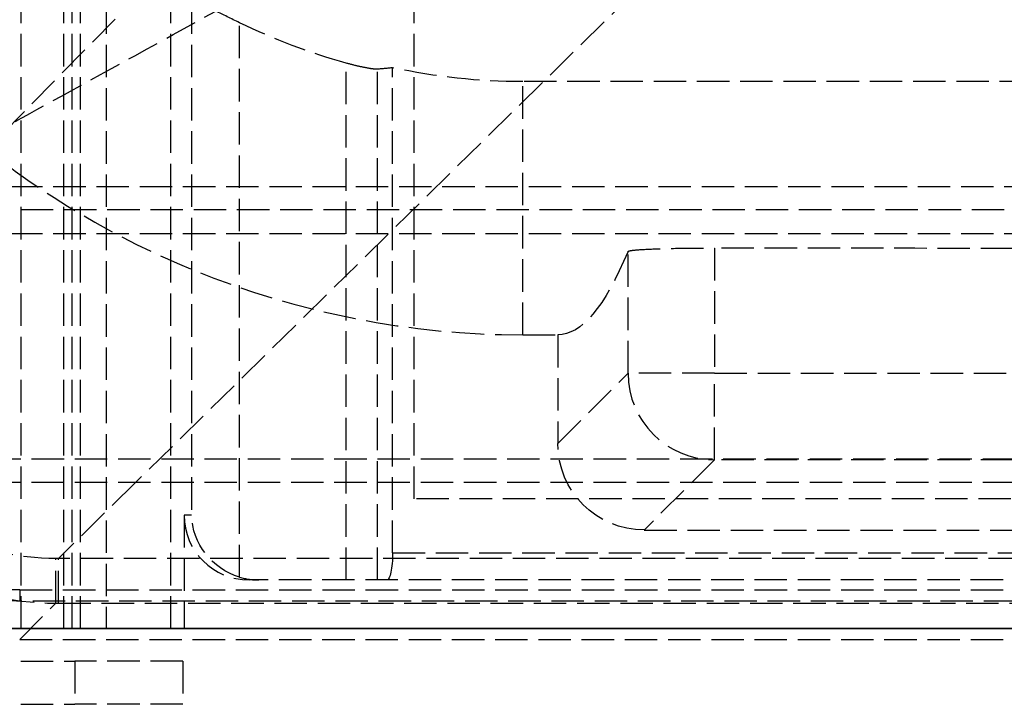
# Model space of a CAD drawing. Header units: millimetres. Extents: x 0 to 388, y -3 to 488.
# Tile 3 of 14: x 29 to 75, y -3 to 28. Entities that reach past the tile are written whole.
import ezdxf

# ---------------------------------------------------------------- set-up
doc = ezdxf.new("R2010")
doc.units = ezdxf.units.MM
doc.header["$LTSCALE"] = 10
doc.linetypes.add('ALLCAD_Strich', pattern=[0.2, 0.15, -0.05])
doc.layers.add('BESCH_KONT_sich_schn_ansi_2d', color=40, linetype='Continuous')
doc.layers.add('BESCH_KONT_sich_schn_grun_2d', color=10, linetype='Continuous')

msp = doc.modelspace()

# ---------------------------------------------------------------- linework, layer by layer
at = {"layer": 'BESCH_KONT_sich_schn_ansi_2d', "linetype": 'ALLCAD_Strich'}
for p, q in [((379.5, 0, 422.75), (4.5, 0, 422.75)), ((379.5, 0, 421.968), (4.5, 0, 421.968)), ((379.5, 0, 422.593), (4.5, 0, 422.593)), ((7, 0, 402), (377, 0, 402)), ((377, 0, 400.75), (7, 0, 400.75)), ((7, 0), (29.609, 0)), ((7, 0, 403.25), (377, 0, 403.25)), ((377, 0, 402.625), (7, 0, 402.625)), ((32, 0, 67.494), (15.5, 0, 67.494)), ((15.5, 0, 348.494), (32, 0, 348.494)), ((29.513, 0, 69.094), (15.9, 0, 69.094)), ((29.446, 0, 345.094), (16.454, 0, 345.094)), ((29.609, 0, 2.5), (17.935, 0, 2.5)), ((20.2, 0, 395.023), (61.828, 0, 393.544)), ((26, 0, 18.344), (353, 0, 18.344)), ((29.446, 0, 345.094), (29.565, 0, 348.494)), ((29.446, 0, 345.094), (36.737, 0, 345.094)), ((29.446, 0, 344.569), (29.446, 0, 345.094)), ((29.446, 0, 344.569), (36.883, 0, 344.569)), ((29.449, 0, 345.094), (29.449, 0, 344.569)), ((29.5, 0, 18.344), (29.5, 0, 9.344)), ((29.5, 0, 9.344), (29.609, 0, 9.344)), ((29.565, 0, 348.494), (31.122, 0, 393.094)), ((47.409, 0), (29.609, 0)), ((29.609, 0), (29.609, 0, 13.5)), ((47.409, 0, 13.5), (29.609, 0, 13.5)), ((29.609, 0, 9.344), (47.409, 0, 9.344)), ((29.609, 0, 2.5), (34.043, 0, 2.5)), ((31.236, 0, 393.094), (347.765, 0, 393.094)), ((31.236, 0, 393.094), (31.236, 0, 395.024)), ((31.236, 0, 395.024), (347.765, 0, 395.024)), ((73.603, 0, 393.544), (31.236, 0, 395.023)), ((347.765, 0, 395.023), (31.236, 0, 395.023)), ((31.877, 0, 64.648), (31.494, 0, 67.372)), ((31.877, 0, 64.648), (33.2, 0, 64.648)), ((33.444, 0, 61.294), (32.256, 0, 61.294)), ((33.444, 0, 58.294), (32.443, 0, 58.294)), ((32.45, 0, 58.094), (33.292, 0, 33.982)), ((33.2, 0, 67.64), (33.2, 0, 64.648)), ((33.2, 0, 91.844), (33.2, 0, 67.64)), ((34.723, 0, 64.648), (33.2, 0, 64.648)), ((33.444, 0, 58.294), (36.232, 0, 58.391)), ((33.444, 0, 61.294), (33.444, 0, 58.294)), ((34.399, 0, 30.946), (33.444, 0, 58.294)), ((35.459, 0, 1.95), (33.509, 0)), ((33.75, 0), (33.75, 0, 2.5)), ((34.043, 0, 2.5), (34.043, 0, 13.5)), ((34.043, 0, 2.5), (42.975, 0, 2.5)), ((34.072, 0, 0.091), (34.072, 0, 2.5)), ((37.397, 0, 31.051), (34.399, 0, 30.946)), ((34.472, 0, 0.724), (34.472, 0, 2.5)), ((35.878, 0, 31.57), (34.723, 0, 64.648)), ((35.2, 0, 93.844), (343.8, 0, 93.844)), ((35.272, 0, 0.724), (35.272, 0, 2.5)), ((35.459, 0, 1.95), (35.56, 0, 1.95)), ((35.459, 0, 1.95), (35.459, 0, 2.5)), ((35.56, 0, 1.95), (35.56, 0, 2.5)), ((36.36, 0, 1.95), (36.36, 0, 2.5)), ((36.36, 0, 1.95), (37.709, 0, 1.95)), ((37.055, 0, 40.844), (36.442, 0, 58.399)), ((36.737, 0, 345.094), (342.263, 0, 345.094)), ((36.883, 0, 344.569), (342.117, 0, 344.569)), ((37, 0, 343.494), (37, 0, 72.494)), ((341.945, 0, 40.844), (37.055, 0, 40.844)), ((37.397, 0, 31.051), (37.055, 0, 40.844)), ((37.709, 0, 0.724), (37.709, 0, 2.5)), ((42.872, 0, 28.674), (38.876, 0, 28.674)), ((39.309, 0, 0.724), (39.309, 0, 2.5)), ((39.309, 0, 1.95), (40.658, 0, 1.95)), ((40.504, 0, 28.021), (39.619, 0, 28.258)), ((40.057, 0, 40.844), (40.504, 0, 28.021)), ((40.25, 0), (40.25, 0, 2.5)), ((44.555, 0, 26.935), (40.504, 0, 28.021)), ((40.658, 0, 1.95), (40.658, 0, 2.5)), ((41.458, 0, 1.95), (41.458, 0, 2.5)), ((41.458, 0, 1.95), (41.559, 0, 1.95)), ((41.559, 0, 1.95), (41.559, 0, 2.5)), ((41.559, 0, 1.95), (43.509, 0)), ((41.747, 0, 0.724), (41.747, 0, 2.5)), ((42.547, 0, 0.724), (42.547, 0, 2.5)), ((42.947, 0, 0.091), (42.947, 0, 2.5)), ((42.975, 0, 2.5), (42.975, 0, 13.5)), ((42.975, 0, 2.5), (47.409, 0, 2.5)), ((45.993, 0, 25.419), (45.806, 0, 26.298)), ((46.434, 0, 23.344), (45.993, 0, 25.419)), ((46.434, 0, 23.344), (332.566, 0, 23.344)), ((46.434, 0, 23.344), (46.7, 0, 22.094)), ((46.7, 0, 22.094), (332.3, 0, 22.094)), ((46.966, 0, 20.844), (46.7, 0, 22.094)), ((47.7, 0, 20.844), (46.966, 0, 20.844)), ((47.409, 0, 9.344), (47.7, 0, 9.344)), ((47.409, 0), (331.591, 0)), ((47.409, 0), (47.409, 0, 13.5)), ((331.591, 0, 2.5), (47.409, 0, 2.5)), ((47.7, 0, 18.344), (47.7, 0, 9.344)), ((47.7, 0, 20.844), (47.7, 0, 18.344)), ((331.3, 0, 20.844), (47.7, 0, 20.844)), ((54, 0, 69.094), (51.5, 0, 69.094)), ((51.5, 0, 22.094), (51.5, 0, 69.094)), ((52.75, 0, 26.642), (51.5, 0, 26.642)), ((52.75, 0, 67.954), (51.5, 0, 67.954)), ((51.5, 0, 27.502), (52.75, 0, 27.502)), ((52.75, 0, 22.094), (52.75, 0, 69.094)), ((54, 0, 22.094), (54, 0, 69.094)), ((54, 0, 69.094), (325, 0, 69.094)), ((54.344, 0, 345.094), (54.353, 0, 344.569)), ((54.353, 0, 344.569), (57.592, 0, 159.024)), ((58.352, 0, 344.569), (58.343, 0, 345.094)), ((61.591, 0, 159.024), (58.352, 0, 344.569)), ((61.591, 0, 155.094), (61.591, 0, 159.024)), ((317.409, 0, 159.024), (61.591, 0, 159.024)), ((61.591, 0, 155.094), (317.409, 0, 155.094)), ((65.75, 0), (65.75, 0, 2.5)), ((75, 0, 385.094), (66.5, 0, 385.094)), ((72.25, 0), (72.25, 0, 2.5)), ((73.603, 0, 393.544), (305.397, 0, 393.544)), ((73.603, 0, 393.544), (73.603, 0, 393.429)), ((305.397, 0, 393.429), (73.603, 0, 393.429))]:
    msp.add_line(p, q, dxfattribs=at)
at = {"layer": 'BESCH_KONT_sich_schn_ansi_2d', "linetype": 'ALLCAD_Strich', "extrusion": (0, -1, 0)}
for centre, radius, start, end in [((29.513, 67.094), 2, 11.537, 90), ((29.513, 67.094), 2, 8, 11.537), ((-30.37, 55.9), 62.858, 4.92246, 8), ((38.789, 34.174), 5.5, 182, 217.1091), ((42.872, 25.674), 3, 12, 90), ((44.037, 25.004), 2, 12, 75)]:
    msp.add_arc(centre, radius, start, end, dxfattribs=at)
at = {"layer": 'BESCH_KONT_sich_schn_ansi_2d', "linetype": 'ALLCAD_Strich', "extrusion": (0, 1, 0)}
for centre, radius, start, end in [((-32, 72.494), 5, 180, 270), ((-32, 343.494), 5, 90, 180), ((30.37, 55.9), 62.858, 177.81758, 178), ((-35.2, 91.844), 2, 360, 90), ((-33.444, 58.294), 3, 90, 178), ((-40.395, 31.156), 6, 357.1365, 358), ((-38.876, 31.674), 3, 270, 358), ((-40.395, 31.156), 3, 285, 358), ((-61.591, 159.094), 4, 270, 359), ((-61.81, 393.044), 0.5, 92.0345, 129.6592)]:
    msp.add_arc(centre, radius, start, end, dxfattribs=at)
for centre, major_axis, ratio, start_param, end_param in [((31.122, 0, 393.024), (0.001, 0, 2), 0.000012, -1.53589, 0), ((31.236, 0, 712.85), (-318.022, 0, 0), 0.999383, -1.570795, -1.570441), ((31.122, 0, 393.024), (0.001, 0, 2), 0.000012, 0, 0.035149)]:
    msp.add_ellipse(centre, major_axis=major_axis, ratio=ratio, start_param=start_param, end_param=end_param, dxfattribs=at)
at = {"layer": 'BESCH_KONT_sich_schn_ansi_2d', "linetype": 'ALLCAD_Strich', "extrusion": (0, -1, 0)}
for centre, major_axis, ratio, start_param, end_param in [((31.122, 0, 393.024), (0.001, 0, 2), 0.000012, -0.035148, 1.53589), ((31.236, 0, 712.21), (317.382, 0, 0), 0.999383, -1.571152, -1.570797), ((61.591, 0, 159.094), (-3.999, 0, -0.07), 0.01745, 0, 1.570492)]:
    msp.add_ellipse(centre, major_axis=major_axis, ratio=ratio, start_param=start_param, end_param=end_param, dxfattribs=at)
at = {"layer": 'BESCH_KONT_sich_schn_ansi_2d', "linetype": 'ALLCAD_Strich'}
for points, knots in [([(16.979, 0, 344.569), (16.979, 0, 344.569), (17.095, 0, 344.569), (17.732, 0, 344.569), (18.509, 0, 344.569), (20.617, 0, 344.569), (21.922, 0, 344.569), (24.528, 0, 344.569), (25.76, 0, 344.569), (27.826, 0, 344.569), (28.636, 0, 344.569), (29.446, 0, 344.569)], [-1.958365, -1.958365, -1.958365, -1.958365, -1.665062, -1.665062, -1.137159, -1.137159, -0.631755, -0.631755, -0.242983, -0.242983, 0, 0, 0, 0]), ([(18.13, 0, 393.094), (18.131, 0, 393.106), (18.654, 0, 393.115), (20.245, 0, 393.122), (21.022, 0, 393.124), (21.936, 0, 393.124), (22.85, 0, 393.124), (23.901, 0, 393.122), (26.907, 0, 393.115), (29.014, 0, 393.106), (31.122, 0, 393.094)], [-1.738243, -1.738243, -1.738243, -1.738243, -1.202906, -1.202906, -0.874813, -0.874813, -0.874813, -0.54672, -0.54672, -0.011383, -0.011383, -0.011383, -0.011383]), ([(31.123, 0, 395.024), (29.972, 0, 395.025), (28.82, 0, 395.025), (26.63, 0, 395.025), (25.592, 0, 395.025), (23.729, 0, 395.025), (22.905, 0, 395.025), (21.551, 0, 395.025), (21.022, 0, 395.025), (20.488, 0, 395.025), (20.353, 0, 395.025), (20.216, 0, 395.025), (20.182, 0, 395.025), (20.143, 0, 395.024), (20.133, 0, 395.024), (20.116, 0, 395.024), (20.111, 0, 395.024), (20.091, 0, 395.024), (20.084, 0, 395.024), (20.056, 0, 395.023), (20.051, 0, 395.023), (20.035, 0, 395.022), (20.023, 0, 395.022), (19.984, 0, 395.019), (19.963, 0, 395.018), (19.873, 0, 395.008), (19.834, 0, 395.007), (19.63, 0, 394.962), (19.548, 0, 394.953), (19.228, 0, 394.813), (19.1, 0, 394.757), (18.82, 0, 394.54), (18.722, 0, 394.455), (18.546, 0, 394.252), (18.473, 0, 394.154), (18.295, 0, 393.85), (18.196, 0, 393.608), (18.141, 0, 393.254), (18.133, 0, 393.174), (18.13, 0, 393.094)], [0.011383, 0.011383, 0.011383, 0.011383, 0.356755, 0.356755, 0.702127, 0.702127, 1.047499, 1.047499, 1.392871, 1.392871, 1.565557, 1.565557, 1.6519, 1.6519, 1.695072, 1.695072, 1.716658, 1.716658, 1.727451, 1.727451, 1.729356, 1.729356, 1.732243, 1.732243, 1.734772, 1.734772, 1.736499, 1.736499, 1.737371, 1.737371, 1.737755, 1.737755, 1.737921, 1.737921, 1.738029, 1.738029, 1.738196, 1.738196, 1.738243, 1.738243, 1.738243, 1.738243]), ([(31.123, 0, 395.023), (29.35, 0, 395.024), (27.573, 0, 395.024), (25.04, 0, 395.025), (24.153, 0, 395.025), (23.384, 0, 395.025), (22.614, 0, 395.025), (21.96, 0, 395.025), (20.624, 0, 395.024), (20.188, 0, 395.024), (20.199, 0, 395.023)], [0.011383, 0.011383, 0.011383, 0.011383, 0.54672, 0.54672, 0.874813, 0.874813, 0.874813, 1.202906, 1.202906, 1.738243, 1.738243, 1.738243, 1.738243]), ([(33.656, 0, 67.776), (33.626, 0, 68.262), (33.595, 0, 68.749), (32.319, 0, 89.452), (31.207, 0, 109.678), (29.256, 0, 150.05), (28.417, 0, 170.197), (27.014, 0, 210.381), (26.449, 0, 230.42), (25.888, 0, 256.561), (25.77, 0, 262.661), (25.664, 0, 268.761)], [38.538192, 38.538192, 38.538192, 38.538192, 40.000164, 40.000164, 100.766688, 100.766688, 161.256414, 161.256414, 221.394236, 221.394236, 239.696681, 239.696681, 239.696681, 239.696681]), ([(32.443, 0, 58.294), (32.428, 0, 58.671), (32.409, 0, 59.073), (32.368, 0, 59.812), (32.345, 0, 60.149), (32.307, 0, 60.681), (32.288, 0, 60.912), (32.263, 0, 61.219), (32.256, 0, 61.294), (32.256, 0, 61.294)], [0.9045246, 0.9045246, 0.9045246, 0.9045246, 1.017667, 1.017667, 1.1308095, 1.1308095, 1.2438862, 1.2438862, 1.356963, 1.356963, 1.356963, 1.356963]), ([(34.472, 0, 0.724), (34.419, 0, 0.665), (34.369, 0, 0.605), (34.237, 0, 0.438), (34.166, 0, 0.335), (34.087, 0, 0.181), (34.066, 0, 0.116), (34.077, 0, 0.048), (34.088, 0, 0.03), (34.123, 0, 0.006), (34.148, 0), (34.179, 0)], [0.0209658, 0.0209658, 0.0209658, 0.0209658, 0.0451062, 0.0451062, 0.0902124, 0.0902124, 0.1272829, 0.1272829, 0.1458182, 0.1458182, 0.1643534, 0.1643534, 0.1643534, 0.1643534]), ([(36.2, 0, 29.322), (35.966, 0, 32.647), (35.735, 0, 35.972), (35.01, 0, 46.607), (34.53, 0, 53.917), (34.066, 0, 61.229)], [0, 0, 0, 0, 10.000006, 10.000006, 31.977995, 31.977995, 31.977995, 31.977995]), ([(34.179, 0), (34.21, 0), (34.247, 0, 0.006), (34.332, 0, 0.03), (34.379, 0, 0.048), (34.528, 0, 0.116), (34.639, 0, 0.181), (34.862, 0, 0.335), (34.988, 0, 0.438), (35.162, 0, 0.605), (35.219, 0, 0.665), (35.272, 0, 0.724)], [0.1643534, 0.1643534, 0.1643534, 0.1643534, 0.1828887, 0.1828887, 0.2014239, 0.2014239, 0.2384945, 0.2384945, 0.2836007, 0.2836007, 0.3077411, 0.3077411, 0.3077411, 0.3077411]), ([(37.365, 0, 28.862), (37.259, 0, 28.89), (37.148, 0, 28.923), (36.601, 0, 29.108), (36.138, 0, 29.324), (35.215, 0, 29.955), (34.789, 0, 30.354), (34.423, 0, 30.829), (34.413, 0, 30.842), (34.402, 0, 30.856)], [0.8041578, 0.8041578, 0.8041578, 0.8041578, 0.8380336, 0.8380336, 0.9658151, 0.9658151, 1.0979729, 1.0979729, 1.1018647, 1.1018647, 1.1018647, 1.1018647]), ([(36.194, 0, 59.493), (36.191, 0, 59.499), (36.189, 0, 59.496), (36.187, 0, 59.483), (36.184, 0, 59.462), (36.184, 0, 59.414), (36.185, 0, 59.342), (36.186, 0, 59.277), (36.189, 0, 59.194), (36.193, 0, 59.097), (36.196, 0, 59.005), (36.201, 0, 58.903), (36.207, 0, 58.793), (36.212, 0, 58.71), (36.217, 0, 58.624), (36.222, 0, 58.537), (36.225, 0, 58.488), (36.228, 0, 58.44), (36.232, 0, 58.391)], [0.1724161, 0.1724161, 0.1724161, 0.1724161, 0.1965572, 0.1965572, 0.1965572, 0.2373499, 0.2373499, 0.2373499, 0.2742404, 0.2742404, 0.2742404, 0.3089153, 0.3089153, 0.3089153, 0.3351317, 0.3351317, 0.3351317, 0.3497602, 0.3497602, 0.3497602, 0.3497602]), ([(36.232, 0, 58.391), (36.291, 0, 57.499), (36.356, 0, 56.536), (36.501, 0, 54.409), (36.592, 0, 53.105), (36.636, 0, 52.564), (36.641, 0, 52.51), (36.645, 0, 52.464), (36.646, 0, 52.454), (36.648, 0, 52.443), (36.648, 0, 52.441), (36.649, 0, 52.443), (36.649, 0, 52.446), (36.649, 0, 52.458), (36.649, 0, 52.468), (36.648, 0, 52.481), (36.648, 0, 52.483), (36.648, 0, 52.485)], [0.010467, 0.010467, 0.010467, 0.010467, 0.277818, 0.277818, 0.6532692, 0.6532692, 0.705016, 0.705016, 0.724476, 0.724476, 0.7376662, 0.7376662, 0.750313, 0.750313, 0.7667909, 0.7667909, 0.7703563, 0.7703563, 0.7703563, 0.7703563]), ([(37.709, 0, 0.724), (37.709, 0, 0.665), (37.716, 0, 0.605), (37.758, 0, 0.438), (37.813, 0, 0.335), (37.957, 0, 0.181), (38.047, 0, 0.116), (38.207, 0, 0.048), (38.265, 0, 0.03), (38.385, 0, 0.006), (38.447, 0), (38.509, 0)], [0.0209658, 0.0209658, 0.0209658, 0.0209658, 0.0451062, 0.0451062, 0.0902124, 0.0902124, 0.1272829, 0.1272829, 0.1458182, 0.1458182, 0.1643534, 0.1643534, 0.1643534, 0.1643534]), ([(38.248, 0, 29.061), (38.239, 0, 29.069), (38.235, 0, 29.026), (38.233, 0, 28.864), (38.235, 0, 28.756), (38.238, 0, 28.628)], [0.000515, 0.000515, 0.000515, 0.000515, 0.0779198, 0.0779198, 0.1460057, 0.1460057, 0.1460057, 0.1460057]), ([(38.509, 0), (38.571, 0), (38.633, 0, 0.006), (38.753, 0, 0.03), (38.811, 0, 0.048), (38.972, 0, 0.116), (39.062, 0, 0.181), (39.205, 0, 0.335), (39.26, 0, 0.438), (39.302, 0, 0.605), (39.309, 0, 0.665), (39.309, 0, 0.724)], [0.1643534, 0.1643534, 0.1643534, 0.1643534, 0.1828887, 0.1828887, 0.2014239, 0.2014239, 0.2384945, 0.2384945, 0.2836007, 0.2836007, 0.3077411, 0.3077411, 0.3077411, 0.3077411]), ([(41.747, 0, 0.724), (41.799, 0, 0.665), (41.856, 0, 0.605), (42.031, 0, 0.438), (42.156, 0, 0.335), (42.379, 0, 0.181), (42.49, 0, 0.116), (42.639, 0, 0.048), (42.687, 0, 0.03), (42.771, 0, 0.006), (42.808, 0), (42.839, 0)], [0.0209658, 0.0209658, 0.0209658, 0.0209658, 0.0451062, 0.0451062, 0.0902124, 0.0902124, 0.1272829, 0.1272829, 0.1458182, 0.1458182, 0.1643534, 0.1643534, 0.1643534, 0.1643534]), ([(42.839, 0), (42.87, 0), (42.895, 0, 0.006), (42.93, 0, 0.03), (42.941, 0, 0.048), (42.953, 0, 0.116), (42.932, 0, 0.181), (42.852, 0, 0.335), (42.782, 0, 0.438), (42.649, 0, 0.605), (42.599, 0, 0.665), (42.547, 0, 0.724)], [0.1643534, 0.1643534, 0.1643534, 0.1643534, 0.1828887, 0.1828887, 0.2014239, 0.2014239, 0.2384945, 0.2384945, 0.2836007, 0.2836007, 0.3077411, 0.3077411, 0.3077411, 0.3077411]), ([(70.233, 0, 393.558), (68.455, 0, 393.562), (64.504, 0, 393.566), (62.253, 0, 393.563), (61.807, 0, 393.558)], [0.208634, 0.208634, 0.208634, 0.208634, 0.751895, 1.476242, 1.476242, 1.476242, 1.476242]), ([(61.807, 0, 393.558), (61.873, 0, 393.556), (61.938, 0, 393.541), (61.998, 0, 393.515), (62.031, 0, 393.5), (62.063, 0, 393.481), (62.093, 0, 393.459)], [-0.03085833, -0.03085833, -0.03085833, -0.03085833, -0.0110901, -0.0110901, -0.0110901, 0, 0, 0, 0]), ([(61.807, 0, 393.558), (62.142, 0, 393.562), (64.004, 0, 393.566), (67.862, 0, 393.563), (70.233, 0, 393.558)], [0.208634, 0.208634, 0.208634, 0.208634, 0.751895, 1.476242, 1.476242, 1.476242, 1.476242]), ([(62.094, 0, 393.459), (62.513, 0, 393.48), (64.692, 0, 393.491), (68.532, 0, 393.475), (70.253, 0, 393.459)], [-1.472863, -1.472863, -1.472863, -1.472863, -0.751895, -0.212013, -0.212013, -0.212013, -0.212013]), ([(70.253, 0, 393.459), (67.955, 0, 393.48), (64.202, 0, 393.491), (62.407, 0, 393.475), (62.094, 0, 393.459)], [-1.472863, -1.472863, -1.472863, -1.472863, -0.751895, -0.212013, -0.212013, -0.212013, -0.212013]), ([(62.112, 0, 393.444), (62.627, 0, 393.019), (63.168, 0, 392.501), (64.658, 0, 390.725), (65.561, 0, 389.216), (66.424, 0, 386.155), (66.485, 0, 385.263), (66.499, 0, 385.109), (66.5, 0, 385.102), (66.5, 0, 385.096), (66.5, 0, 385.095), (66.5, 0, 385.094), (66.5, 0, 385.094), (66.5, 0, 385.094)], [0.3372046, 0.3372046, 0.3372046, 0.3372046, 0.4835979, 0.4835979, 0.7532678, 0.7532678, 0.9244332, 0.9244332, 0.938505, 0.938505, 0.942831, 0.942831, 0.9456715, 0.9456715, 0.9456715, 0.9456715]), ([(70.258, 0, 393.459), (70.254, 0, 393.49), (70.25, 0, 393.513), (70.246, 0, 393.53), (70.242, 0, 393.547), (70.237, 0, 393.557), (70.233, 0, 393.558)], [-0.03069206, -0.03069206, -0.03069206, -0.03069206, -0.01535187, -0.01535187, -0.01535187, 0.00015444, 0.00015444, 0.00015444, 0.00015444]), ([(70.265, 0, 393.444), (70.586, 0, 393.019), (71.001, 0, 392.501), (72.304, 0, 390.725), (73.284, 0, 389.216), (74.638, 0, 386.155), (74.902, 0, 385.263), (74.981, 0, 385.109), (74.987, 0, 385.102), (74.993, 0, 385.096), (74.995, 0, 385.095), (74.998, 0, 385.094), (74.999, 0, 385.094), (75, 0, 385.094)], [0.3372046, 0.3372046, 0.3372046, 0.3372046, 0.4835979, 0.4835979, 0.7532678, 0.7532678, 0.9244332, 0.9244332, 0.938505, 0.938505, 0.942831, 0.942831, 0.9456715, 0.9456715, 0.9456715, 0.9456715]), ([(75, 0, 385.094), (74.999, 0, 385.094), (74.998, 0, 385.094), (74.995, 0, 385.095), (74.994, 0, 385.096), (74.991, 0, 385.098), (74.989, 0, 385.1), (74.984, 0, 385.106), (74.981, 0, 385.111), (74.97, 0, 385.13), (74.962, 0, 385.15), (74.915, 0, 385.271), (74.849, 0, 385.469), (74.167, 0, 387.371), (73.432, 0, 388.872), (71.68, 0, 391.662), (70.829, 0, 392.698), (70.265, 0, 393.444)], [0, 0, 0, 0, 0.0003547, 0.0003547, 0.0007927, 0.0007927, 0.0015425, 0.0015425, 0.0031285, 0.0031285, 0.0069087, 0.0069087, 0.0199925, 0.0199925, 0.1010684, 0.1010684, 0.18149, 0.18149, 0.18149, 0.18149])]:
    msp.add_open_spline(points, degree=3, knots=knots, dxfattribs=at)
for points in [[(27.487, 0, 345.094), (27.487, 0, 253.176), (30.284, 0, 161.257), (35.879, 0, 69.339)], [(31.122, 0, 393.094), (31.16, 0, 393.094), (31.198, 0, 393.094), (31.236, 0, 393.094)], [(31.236, 0, 395.023), (31.198, 0, 395.023), (31.161, 0, 395.023), (31.123, 0, 395.023)], [(34.066, 0, 61.229), (33.928, 0, 63.411), (33.791, 0, 65.594), (33.656, 0, 67.776)], [(35.879, 0, 69.339), (36.457, 0, 59.84), (37.065, 0, 50.342), (37.702, 0, 40.844)], [(36.194, 0, 59.493), (36.194, 0, 59.493), (36.194, 0, 59.493), (36.194, 0, 59.493)], [(37.365, 0, 28.862), (37.365, 0, 28.862), (37.365, 0, 28.862), (37.365, 0, 28.862)], [(37.365, 0, 28.862), (37.365, 0, 28.862), (37.365, 0, 28.862), (37.365, 0, 28.862)], [(38.238, 0, 28.628), (37.956, 0, 28.704), (37.662, 0, 28.782), (37.365, 0, 28.862)], [(37.702, 0, 40.844), (37.972, 0, 36.832), (38.246, 0, 32.82), (38.527, 0, 28.809)], [(38.238, 0, 28.628), (38.337, 0, 28.601), (38.439, 0, 28.574), (38.545, 0, 28.546)], [(38.238, 0, 28.628), (38.238, 0, 28.628), (38.238, 0, 28.628), (38.238, 0, 28.628)], [(38.527, 0, 28.809), (38.533, 0, 28.721), (38.539, 0, 28.633), (38.545, 0, 28.546)], [(38.545, 0, 28.546), (38.899, 0, 28.451), (39.257, 0, 28.355), (39.619, 0, 28.258)], [(44.555, 0, 26.935), (44.555, 0, 26.935), (44.555, 0, 26.935), (44.555, 0, 26.935)], [(46.7, 0, 22.094), (46.7, 0, 22.094), (46.7, 0, 22.094), (46.7, 0, 22.094)], [(46.7, 0, 22.094), (46.7, 0, 22.094), (46.7, 0, 22.094), (46.7, 0, 22.094)], [(52.719, 0, 344.569), (52.719, 0, 243.327), (52.719, 0, 142.086), (52.719, 0, 40.844)], [(52.719, 0, 345.094), (52.719, 0, 237.427), (52.719, 0, 129.761), (52.719, 0, 22.094)], [(52.719, 0, 345.094), (52.719, 0, 344.919), (52.719, 0, 344.744), (52.719, 0, 344.569)], [(52.719, 0, 40.844), (52.719, 0, 34.594), (52.719, 0, 28.344), (52.719, 0, 22.094)], [(61.828, 0, 393.544), (61.826, 0, 393.544), (61.819, 0, 393.55), (61.807, 0, 393.558)], [(62.093, 0, 393.459), (62.1, 0, 393.454), (62.106, 0, 393.449), (62.112, 0, 393.444)], [(62.117, 0, 393.444), (62.111, 0, 393.449), (62.104, 0, 393.454), (62.097, 0, 393.459)], [(70.233, 0, 393.558), (71.356, 0, 393.55), (72.48, 0, 393.544), (73.603, 0, 393.544)], [(70.266, 0, 393.444), (70.262, 0, 393.449), (70.26, 0, 393.454), (70.259, 0, 393.459)], [(73.603, 0, 393.429), (72.491, 0, 393.429), (71.377, 0, 393.435), (70.265, 0, 393.444)]]:
    msp.add_open_spline(points, degree=3, dxfattribs=at)
for points, weights in [([(34.472, 0, 0.724), (35.107, 0, 1.445), (35.56, 0, 1.95)], [1.02211857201, 1.03969553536, 1.0264462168]), ([(36.36, 0, 1.95), (35.907, 0, 1.445), (35.272, 0, 0.724)], [1.0264462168, 1.03969553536, 1.02211857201]), ([(41.747, 0, 0.724), (41.111, 0, 1.445), (40.658, 0, 1.95)], [1.02211857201, 1.03969553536, 1.0264462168]), ([(41.458, 0, 1.95), (41.911, 0, 1.445), (42.547, 0, 0.724)], [1.0264462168, 1.03969553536, 1.02211857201])]:
    msp.add_rational_spline(points, weights, degree=2, dxfattribs=at)
at = {"layer": 'BESCH_KONT_sich_schn_grun_2d', "linetype": 'ALLCAD_Strich'}
for p, q in [((47.7, 6), (47.7, 432.5)), ((29.513, 0), (29.513, 345.592)), ((31.494, 0), (31.494, 345.592)), ((31.877, 0), (31.877, 345.592)), ((20.2, 14.282), (61.828, 56.649)), ((73.603, 44.874), (34.802, 6.75)), ((32.256, 0), (32.256, 37)), ((33.444, 37), (33.444, 0)), ((37.397, 37), (37.397, 5.25)), ((36.442, 0), (36.442, 31.154)), ((39.619, 2.381), (39.619, 28.019)), ((44.555, 2.25), (44.555, 26.152)), ((45.993, 2.25), (45.993, 25.869)), ((46.7, 3.5), (46.7, 25.938)), ((7, 20.443), (377, 20.443)), ((377, 19.361), (7, 19.361)), ((7, 18.278), (377, 18.278)), ((57.592, 11.807), (57.592, 17.445)), ((61.591, 17.601), (61.591, 11.807)), ((54.344, 13.582), (54.344, 8.559)), ((54.344, 8.559), (57.592, 11.807)), ((61.591, 11.807), (57.592, 11.807)), ((61.591, 7.808), (61.591, 11.807)), ((61.591, 11.807), (317.409, 11.807)), ((379.5, 7.833), (4.5, 7.833)), ((61.591, 7.808), (58.343, 4.56)), ((317.409, 7.808), (61.591, 7.808)), ((379.5, 6.75), (4.5, 6.75)), ((34.802, 6.75), (31.236, 3.246)), ((331.3, 6), (47.7, 6)), ((37.055, 5.25), (37.055, 0)), ((37.397, 5.25), (37.055, 5.25)), ((58.343, 4.56), (320.657, 4.56)), ((347.765, 3.246), (31.236, 3.246)), ((31.236, 1.176), (31.236, 3.246)), ((46.7, 3.5), (332.3, 3.5)), ((338.943, 2.25), (40.057, 2.25)), ((29.449, 1.801), (349.551, 1.801)), ((29.449, 1.801), (29.449, 1.276)), ((29.446, -0.5), (31.122, 1.176)), ((349.551, 1.276), (29.449, 1.276)), ((31.236, 1.176), (347.765, 1.176)), ((29.446, 0.025), (349.554, 0.025)), ((341.945, 0), (37.055, 0)), ((29.513, 0), (25.875, 0)), ((29.513, 0), (31.494, 0)), ((31.877, 0), (31.494, 0)), ((31.877, 0), (32.256, 0)), ((33.444, 0), (32.256, 0)), ((36.442, 0), (33.444, 0)), ((37.055, 0), (36.442, 0)), ((29.446, -0.5), (349.554, -0.5)), ((15.5, -1.5), (32, -1.5)), ((37, -1.5), (32, -1.5)), ((32, -1.5), (32, -3.5)), ((37, -1.5), (37, -3.5)), ((15.5, -3.5), (32, -3.5)), ((37, -3.5), (32, -3.5))]:
    msp.add_line(p, q, dxfattribs=at)
for centre, major_axis, ratio, start_param, end_param in [((29.462, 12.508), (-7.575, -7.575), 0.998783, -0.784789, 0.784789), ((61.591, 11.807), (-2.828, 2.828), 0.999695, 0.78555, 2.356042), ((40.057, 5.25), (-3.002, 0), 0.999391, 0, 1.570796), ((31.122, 3.175), (0, -2), 0.000354, 0.034907, 1.605945), ((40.504, 5.25), (-3.03, 0), 0.99004, 1.27409, 1.570796)]:
    msp.add_ellipse(centre, major_axis=major_axis, ratio=ratio, start_param=start_param, end_param=end_param, dxfattribs=at)
at = {"layer": 'BESCH_KONT_sich_schn_grun_2d', "linetype": 'ALLCAD_Strich', "extrusion": (0, 0, -1)}
for centre, major_axis, ratio, start_param, end_param in [((58.345, 8.561), (2.829, 2.829), 0.999695, 2.356347, 3.926839), ((40.395, 5.25), (-2.158, 2.158), 0.965689, -2.076942, -0.802851), ((46.434, 3.5), (0, -1.25), 0.212557, -1.570796, 0)]:
    msp.add_ellipse(centre, major_axis=major_axis, ratio=ratio, start_param=start_param, end_param=end_param, dxfattribs=at)
at = {"layer": 'BESCH_KONT_sich_schn_grun_2d', "linetype": 'ALLCAD_Strich'}
for points in [[(27.487, 22.49), (27.487, 22.49), (31.167, 24.513), (38.527, 28.557)], [(39.619, 28.019), (39.226, 28.209), (38.853, 28.395), (38.527, 28.557)], [(44.555, 26.152), (42.86, 26.624), (41.206, 27.249), (39.619, 28.019)], [(46.7, 25.938), (46.464, 25.912), (46.229, 25.889), (45.993, 25.869)], [(52.719, 25.294), (50.697, 25.294), (48.676, 25.511), (46.7, 25.938)], [(52.719, 13.582), (52.719, 13.582), (52.719, 17.486), (52.719, 25.294)], [(326.281, 25.294), (321.51, 25.294), (57.49, 25.294), (52.719, 25.294)], [(57.592, 17.445), (56.51, 14.865), (55.425, 13.582), (54.344, 13.582)], [(317.409, 17.601), (275.845, 17.518), (103.155, 17.518), (61.591, 17.601)], [(52.719, 13.582), (53.011, 13.582), (53.559, 13.582), (54.344, 13.582)], [(31.236, 3.246), (31.198, 3.246), (31.161, 3.246), (31.123, 3.245)], [(31.122, 1.176), (31.16, 1.176), (31.198, 1.176), (31.236, 1.176)]]:
    msp.add_open_spline(points, degree=3, dxfattribs=at)
for points, knots in [([(45.993, 25.869), (45.966, 25.867), (45.927, 25.868), (45.877, 25.872), (45.803, 25.878), (45.706, 25.892), (45.587, 25.912), (45.452, 25.935), (45.293, 25.968), (45.115, 26.009), (44.941, 26.049), (44.751, 26.097), (44.555, 26.152)], [0, 0, 0, 0, 0.0387157, 0.0387157, 0.0387157, 0.0951638, 0.0951638, 0.0951638, 0.1596219, 0.1596219, 0.1596219, 0.2228795, 0.2228795, 0.2228795, 0.2228795]), ([(27.487, 22.49), (30.52, 20.044), (38.434, 15.37), (47.523, 13.582), (52.719, 13.582)], [-1, -1, -1, -1, -0.571429, 0, 0, 0, 0]), ([(57.592, 17.445), (57.595, 17.453), (57.616, 17.462), (57.706, 17.483), (57.795, 17.496), (58.128, 17.527), (58.433, 17.545), (59.168, 17.573), (59.579, 17.584), (60.274, 17.595), (60.528, 17.597), (61.053, 17.601), (61.322, 17.601), (61.591, 17.601)], [-0.6227971, -0.6227971, -0.6227971, -0.6227971, -0.5595058, -0.5595058, -0.4669174, -0.4669174, -0.307182, -0.307182, -0.1606507, -0.1606507, -0.08088, -0.08088, 0, 0, 0, 0]), ([(29.449, 1.276), (28.629, 1.276), (27.809, 1.367), (25.405, 1.902), (23.881, 2.617), (21.383, 4.551), (20.375, 5.724), (19.074, 8.07), (18.668, 9.178), (18.302, 11.037), (18.231, 11.766), (18.231, 12.495)], [-1.762223, -1.762223, -1.762223, -1.762223, -1.516208, -1.516208, -1.023224, -1.023224, -0.568458, -0.568458, -0.218638, -0.218638, 0, 0, 0, 0]), ([(20.457, 6.75), (20.896, 6.118), (21.392, 5.526), (21.936, 4.982), (22.85, 4.068), (23.901, 3.291), (26.907, 1.7), (29.014, 1.177), (31.122, 1.176)], [-1.070137, -1.070137, -1.070137, -1.070137, -0.874813, -0.874813, -0.874813, -0.54672, -0.54672, -0.011383, -0.011383, -0.011383, -0.011383]), ([(31.123, 3.245), (29.35, 3.234), (27.573, 3.67), (25.04, 5.006), (24.153, 5.66), (23.384, 6.429), (23.279, 6.534), (23.176, 6.641), (23.076, 6.75)], [0.0113827, 0.0113827, 0.0113827, 0.0113827, 0.5467202, 0.5467202, 0.8748131, 0.8748131, 0.8748131, 0.9194528, 0.9194528, 0.9194528, 0.9194528])]:
    msp.add_open_spline(points, degree=3, knots=knots, dxfattribs=at)

doc.saveas('drawing.dxf')
